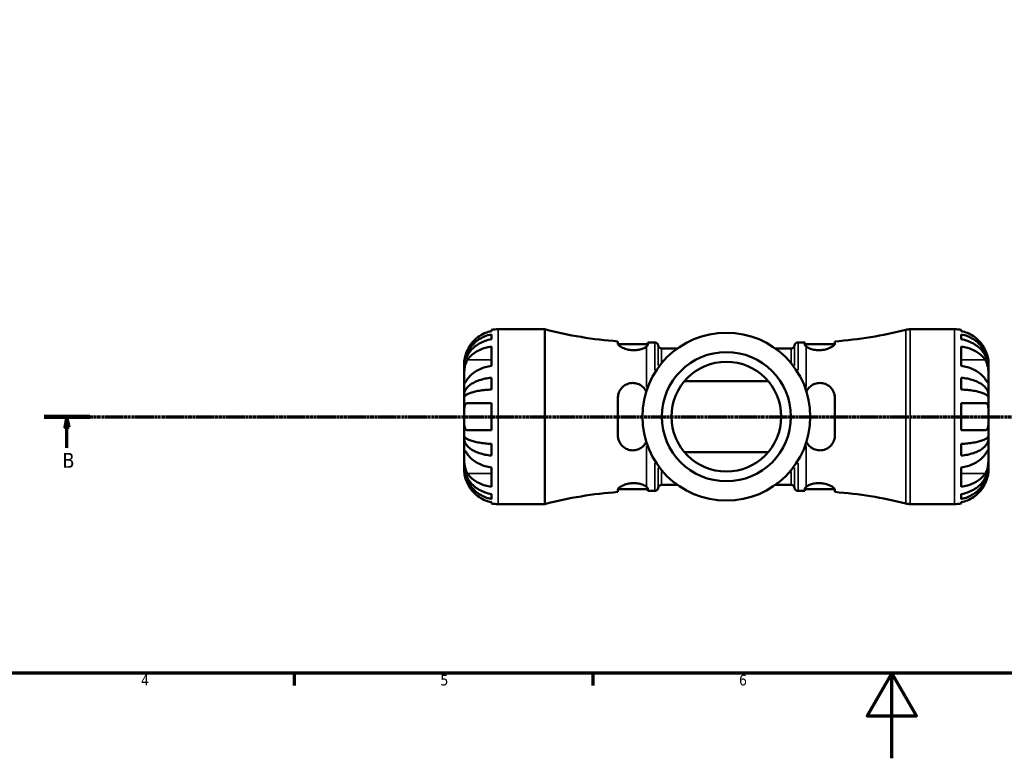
# Model space of a CAD drawing. Header units: millimetres. Extents: x 0 to 905, y 0 to 693.
# Tile 2 of 11: x 216 to 447, y 0 to 173. Entities that reach past the tile are written whole.
import ezdxf

# ---------------------------------------------------------------- set-up
doc = ezdxf.new("R2010")
doc.units = ezdxf.units.MM
doc.linetypes.add('CHAIN', pattern=[0.7087, 0.4724, -0.0591, 0.1181, -0.0591])
for name, color, linetype, lineweight in [('Border (ISO)', 7, 'Continuous', 70), ('Section Line (ISO)', 7, 'CHAIN', 70), ('Visible (ISO)', 7, 'Continuous', 50), ('Visible Narrow (ISO)', 7, 'Continuous', 35)]:
    doc.layers.add(name, color=color, linetype=linetype, lineweight=lineweight)
doc.styles.add('Label Text (ISO)', font='tahoma.ttf')
doc.styles.add('Note Text (ISO)', font='tahoma.ttf')

# ---------------------------------------------------------------- blocks, each defined once
blk = doc.blocks.new('Borders Default Border')
at = {"layer": 'Border (ISO)'}
for p, q in [((280.33, 20), (280.33, 17.1)), ((350.42, 20), (350.42, 17.1))]:
    blk.add_line(p, q, dxfattribs=at)
at = {"layer": 'Border (ISO)', "flags": 128}
for points in [[(20, 20), (20, 574), (821, 574), (821, 20), (20, 20)], [(420.5, 0), (420.5, 20), (414.73, 10), (426.27, 10), (420.5, 20)]]:
    blk.add_lwpolyline(points, dxfattribs=at)
at = {"layer": 'Border (ISO)', "color": 232, "true_color": 0xca0064, "char_height": 2.5, "attachment_point": 7, "style": 'Note Text (ISO)'}
for s, insert in [('4', (244.42, 17.1)), ('5', (314.64, 17.05)), ('6', (384.66, 17.05))]:
    blk.add_mtext(s, dxfattribs=dict(at, insert=insert))
blk = doc.blocks.new('2dTransSection0')
at = {"layer": 'Section Line (ISO)', "linetype": 'CHAIN'}
blk.add_line((221.68, 80.13), (575.61, 80.13), dxfattribs=at)
at = {"layer": 'Section Line (ISO)', "linetype": 'Continuous', "lineweight": 140}
blk.add_line((221.68, 80.13), (232.43, 80.13), dxfattribs=at)
at = {"layer": 'Section Line (ISO)', "linetype": 'Continuous'}
for p, q in [((227.05, 80.13), (226.55, 77.63)), ((227.05, 77.63), (227.05, 80.13)), ((227.55, 77.63), (227.05, 80.13)), ((226.55, 77.63), (227.55, 77.63)), ((227.05, 72.79), (227.05, 77.63))]:
    blk.add_line(p, q, dxfattribs=at)
at = {"layer": 'Section Line (ISO)', "linetype": 'Continuous', "flags": 128}
blk.add_lwpolyline([(227.55, 77.63), (227.05, 80.13), (226.55, 77.63), (227.55, 77.63)], dxfattribs=at)
at = {"layer": 'Section Line (ISO)'}
blk.add_solid([(227.55, 77.63), (227.05, 80.13), (226.55, 77.63), (227.55, 77.63)], dxfattribs=at)
at = {"layer": 'Section Line (ISO)', "insert": (225.99, 68.13), "char_height": 3.5, "attachment_point": 7, "style": 'Label Text (ISO)'}
blk.add_mtext('B', dxfattribs=at)

msp = doc.modelspace()

# ---------------------------------------------------------------- linework, layer by layer
at = {"layer": 'Visible (ISO)'}
for p, q in [((326.6, 100.214), (326.6, 100.467)), ((326.6, 98.296), (326.6, 99.44)), ((328.2, 100.629), (339.1, 100.629)), ((339.1, 59.629), (339.1, 100.629)), ((424.821, 100.629), (435.2, 100.629)), ((436.8, 100.467), (436.8, 100.214)), ((436.8, 99.44), (436.8, 98.296)), ((356.26, 97.795), (356.26, 97.238)), ((356.274, 97.154), (363.26, 97.154)), ((363.26, 96.989), (363.26, 97.554)), ((363.26, 97.554), (364.89, 97.554)), ((398.51, 97.554), (400.14, 97.554)), ((400.14, 97.554), (400.14, 96.989)), ((400.14, 97.154), (407.126, 97.154)), ((407.14, 97.238), (407.14, 97.795)), ((326.6, 92.068), (326.6, 96.594)), ((366.517, 96.119), (370.211, 96.119)), ((393.188, 96.119), (396.882, 96.119)), ((436.8, 96.594), (436.8, 92.068)), ((320.2, 91.824), (320.2, 92.629)), ((443.2, 91.824), (443.2, 92.629)), ((320.2, 91.824), (320.207, 91.824)), ((320.2, 91.518), (320.2, 91.824)), ((320.2, 88.967), (320.2, 91.518)), ((443.2, 91.824), (443.192, 91.824)), ((443.2, 91.518), (443.2, 91.824)), ((443.2, 88.967), (443.2, 91.518)), ((320.2, 85.279), (320.2, 88.967)), ((326.6, 86.51), (326.6, 89.272)), ((391.512, 88.462), (371.887, 88.462)), ((436.8, 89.272), (436.8, 86.51)), ((443.2, 85.279), (443.2, 88.967)), ((320.2, 85.279), (320.759, 85.279)), ((320.2, 84.54), (320.2, 85.279)), ((320.2, 80.129), (320.2, 84.54)), ((326.6, 76.929), (326.6, 83.329)), ((356.26, 84.529), (356.26, 75.729)), ((407.14, 75.729), (407.14, 84.529)), ((436.8, 83.329), (436.8, 76.929)), ((443.2, 85.279), (442.641, 85.279)), ((443.2, 84.54), (443.2, 85.279)), ((443.2, 80.129), (443.2, 84.54)), ((320.2, 75.717), (320.2, 80.129)), ((443.2, 75.717), (443.2, 80.129)), ((320.2, 74.978), (320.2, 75.717)), ((320.2, 71.29), (320.2, 74.978)), ((320.2, 74.978), (320.759, 74.978)), ((443.2, 74.978), (442.641, 74.978)), ((443.2, 74.978), (443.2, 75.717)), ((443.2, 71.29), (443.2, 74.978)), ((326.6, 70.985), (326.6, 73.747)), ((371.887, 71.795), (391.512, 71.795)), ((436.8, 73.747), (436.8, 70.985)), ((320.2, 68.739), (320.2, 71.29)), ((443.2, 68.739), (443.2, 71.29)), ((320.2, 68.433), (320.2, 68.739)), ((320.2, 68.433), (320.207, 68.433)), ((320.2, 67.629), (320.2, 68.433)), ((326.6, 63.664), (326.6, 68.189)), ((436.8, 68.189), (436.8, 63.664)), ((443.2, 68.433), (443.192, 68.433)), ((443.2, 68.433), (443.2, 68.739)), ((443.2, 67.629), (443.2, 68.433)), ((356.26, 63.019), (356.26, 62.462)), ((356.274, 63.104), (363.26, 63.104)), ((363.26, 62.704), (363.26, 63.268)), ((363.26, 62.704), (364.89, 62.704)), ((366.517, 64.139), (370.211, 64.139)), ((393.188, 64.139), (396.882, 64.139)), ((398.51, 62.704), (400.14, 62.704)), ((400.14, 63.268), (400.14, 62.704)), ((400.14, 63.104), (407.126, 63.104)), ((407.14, 62.462), (407.14, 63.019)), ((326.6, 60.817), (326.6, 61.961)), ((326.6, 59.79), (326.6, 60.044)), ((436.8, 61.961), (436.8, 60.817)), ((436.8, 60.044), (436.8, 59.79)), ((328.2, 59.629), (339.1, 59.629)), ((424.821, 59.629), (435.2, 59.629))]:
    msp.add_line(p, q, dxfattribs=at)
for radius in [19.689, 15.146, 12.874]:
    msp.add_circle((381.7, 80.129), radius, dxfattribs=at)
for centre, radius, start, end in [((328.2, 92.629), 8, 90, 101.53696), ((363.01, 192.049), 94.495, 255.34315, 265.90374), ((400.39, 192.049), 94.495, 274.09626, 284.34723), ((424.821, 96.529), 4.1, 90, 104.34723), ((435.2, 92.629), 8, 78.46304, 90), ((364.89, 96.734), 0.82, 7.18076, 90), ((398.51, 96.734), 0.82, 90, 172.81924), ((366.517, 96.939), 0.82, 187.18076, 270), ((396.882, 96.939), 0.82, 270, 352.81924), ((363.01, -31.791), 94.495, 94.09626, 104.65685), ((364.89, 63.524), 0.82, 270, 352.81924), ((366.517, 63.319), 0.82, 90, 172.81924), ((396.882, 63.319), 0.82, 7.18076, 90), ((398.51, 63.524), 0.82, 187.18076, 270), ((400.39, -31.791), 94.495, 75.65277, 85.90374), ((328.2, 67.629), 8, 258.46304, 270), ((424.821, 63.729), 4.1, 255.65277, 270), ((435.2, 67.629), 8, 270, 281.53696)]:
    msp.add_arc(centre, radius, start, end, dxfattribs=at)
for points, knots in [([(320.2, 91.824), (320.2, 92.305), (320.248, 92.83), (320.459, 93.859), (320.621, 94.363), (321, 95.25), (321.251, 95.715), (321.85, 96.584), (322.197, 96.988), (322.896, 97.665), (323.311, 98.001), (324.206, 98.581), (324.685, 98.824), (325.585, 99.185), (326.086, 99.338), (326.6, 99.44)], [3.5727317, 3.5727317, 3.5727317, 3.5727317, 3.721745, 3.721745, 3.8707582, 3.8707582, 4.019183, 4.019183, 4.1676079, 4.1676079, 4.3157226, 4.3157226, 4.4638373, 4.4638373, 4.6079695, 4.6079695, 4.6079695, 4.6079695]), ([(326.6, 100.214), (326.092, 100.109), (325.596, 99.951), (324.7, 99.578), (324.221, 99.325), (323.328, 98.724), (322.913, 98.375), (322.213, 97.669), (321.864, 97.247), (321.357, 96.48), (321.173, 96.153), (321.017, 95.829)], [0.1517835, 0.1517835, 0.1517835, 0.1517835, 0.29453183, 0.29453183, 0.44272575, 0.44272575, 0.59091966, 0.59091966, 0.74090906, 0.74090906, 0.84386421, 0.84386421, 0.84386421, 0.84386421]), ([(442.382, 95.829), (442.226, 96.153), (442.042, 96.48), (441.535, 97.247), (441.186, 97.669), (440.486, 98.375), (440.071, 98.724), (439.178, 99.325), (438.699, 99.578), (437.804, 99.951), (437.308, 100.109), (436.8, 100.214)], [4.03217579, 4.03217579, 4.03217579, 4.03217579, 4.13513094, 4.13513094, 4.28512034, 4.28512034, 4.43331426, 4.43331426, 4.58150818, 4.58150818, 4.72425651, 4.72425651, 4.72425651, 4.72425651]), ([(436.8, 99.44), (437.313, 99.338), (437.814, 99.185), (438.714, 98.824), (439.193, 98.581), (440.088, 98.001), (440.504, 97.665), (441.202, 96.988), (441.549, 96.584), (442.148, 95.715), (442.399, 95.25), (442.778, 94.363), (442.94, 93.859), (443.151, 92.83), (443.2, 92.305), (443.2, 91.824)], [0.1517731, 0.1517731, 0.1517731, 0.1517731, 0.2959053, 0.2959053, 0.44402, 0.44402, 0.5921347, 0.5921347, 0.7405595, 0.7405595, 0.8889844, 0.8889844, 1.0379976, 1.0379976, 1.1870108, 1.1870108, 1.1870108, 1.1870108]), ([(326.6, 98.296), (326.086, 98.205), (325.585, 98.069), (324.685, 97.748), (324.206, 97.531), (323.311, 97.015), (322.896, 96.716), (322.197, 96.113), (321.85, 95.754), (321.251, 94.981), (321, 94.567), (320.621, 93.777), (320.459, 93.329), (320.248, 92.414), (320.2, 91.946), (320.2, 91.518)], [0.1517731, 0.1517731, 0.1517731, 0.1517731, 0.2959053, 0.2959053, 0.44402, 0.44402, 0.5921347, 0.5921347, 0.7405595, 0.7405595, 0.8889844, 0.8889844, 1.0379976, 1.0379976, 1.1870108, 1.1870108, 1.1870108, 1.1870108]), ([(363.01, 96.595), (362.865, 96.47), (362.66, 96.34), (362.133, 96.091), (361.805, 95.973), (361.082, 95.8), (360.7, 95.743), (359.891, 95.706), (359.48, 95.727), (358.667, 95.845), (358.279, 95.943), (357.514, 96.206), (357.158, 96.378), (356.608, 96.725), (356.416, 96.898), (356.281, 97.118), (356.26, 97.181), (356.26, 97.238)], [-1.0759469, -1.0759469, -1.0759469, -1.0759469, -0.9530232, -0.9530232, -0.8227386, -0.8227386, -0.7004373, -0.7004373, -0.5766462, -0.5766462, -0.4488551, -0.4488551, -0.2955312, -0.2955312, -0.1413466, -0.1413466, -0.0718968, -0.0718968, -0.0718968, -0.0718968]), ([(407.14, 97.238), (407.14, 97.195), (407.127, 97.148), (407.037, 96.963), (406.886, 96.808), (406.425, 96.481), (406.111, 96.31), (405.402, 96.029), (405.026, 95.915), (404.237, 95.762), (403.838, 95.721), (403.018, 95.715), (402.612, 95.754), (401.841, 95.901), (401.488, 96.01), (400.841, 96.277), (400.569, 96.44), (400.39, 96.595)], [-1.0043385, -1.0043385, -1.0043385, -1.0043385, -0.9516031, -0.9516031, -0.8094834, -0.8094834, -0.6608828, -0.6608828, -0.5308815, -0.5308815, -0.4096357, -0.4096357, -0.2838395, -0.2838395, -0.1527295, -0.1527295, -0.0000485, -0.0000485, -0.0000485, -0.0000485]), ([(443.2, 91.518), (443.2, 91.946), (443.151, 92.414), (442.94, 93.329), (442.778, 93.777), (442.399, 94.567), (442.148, 94.981), (441.549, 95.754), (441.202, 96.113), (440.504, 96.716), (440.088, 97.015), (439.193, 97.531), (438.714, 97.748), (437.814, 98.069), (437.313, 98.205), (436.8, 98.296)], [3.5727317, 3.5727317, 3.5727317, 3.5727317, 3.721745, 3.721745, 3.8707582, 3.8707582, 4.019183, 4.019183, 4.1676079, 4.1676079, 4.3157226, 4.3157226, 4.4638373, 4.4638373, 4.6079695, 4.6079695, 4.6079695, 4.6079695]), ([(321.017, 95.829), (320.952, 95.693), (320.889, 95.555), (320.743, 95.21), (320.664, 95.004), (320.527, 94.602), (320.469, 94.41), (320.355, 93.975), (320.308, 93.743), (320.23, 93.256), (320.213, 93.03), (320.198, 92.712), (320.2, 92.629), (320.2, 92.629)], [-0.5159245, -0.5159245, -0.5159245, -0.5159245, -0.47074715, -0.47074715, -0.40311077, -0.40311077, -0.33740557, -0.33740557, -0.24866964, -0.24866964, -0.12673966, -0.12673966, 0, 0, 0, 0]), ([(321.017, 93.493), (321.173, 93.722), (321.357, 93.953), (321.864, 94.496), (322.213, 94.795), (322.913, 95.293), (323.328, 95.54), (324.221, 95.965), (324.7, 96.144), (325.596, 96.408), (326.092, 96.519), (326.6, 96.594)], [4.03217579, 4.03217579, 4.03217579, 4.03217579, 4.13513094, 4.13513094, 4.28512034, 4.28512034, 4.43331426, 4.43331426, 4.58150818, 4.58150818, 4.72425651, 4.72425651, 4.72425651, 4.72425651]), ([(436.8, 96.594), (437.308, 96.519), (437.804, 96.408), (438.699, 96.144), (439.178, 95.965), (440.071, 95.54), (440.486, 95.293), (441.186, 94.795), (441.535, 94.496), (442.042, 93.953), (442.226, 93.722), (442.382, 93.493)], [0.1517835, 0.1517835, 0.1517835, 0.1517835, 0.29453183, 0.29453183, 0.44272575, 0.44272575, 0.59091966, 0.59091966, 0.74090906, 0.74090906, 0.84386421, 0.84386421, 0.84386421, 0.84386421]), ([(443.2, 92.629), (443.2, 92.629), (443.201, 92.705), (443.189, 92.981), (443.177, 93.159), (443.119, 93.59), (443.075, 93.835), (442.964, 94.292), (442.908, 94.488), (442.778, 94.887), (442.704, 95.086), (442.549, 95.469), (442.468, 95.65), (442.382, 95.829)], [-2.21111993, -2.21111993, -2.21111993, -2.21111993, -2.0898399, -2.0898399, -1.98614814, -1.98614814, -1.88775858, -1.88775858, -1.81973063, -1.81973063, -1.75376732, -1.75376732, -1.69399568, -1.69399568, -1.69399568, -1.69399568]), ([(320.2, 88.967), (320.2, 89.115), (320.199, 89.277), (320.2, 89.635), (320.202, 89.833), (320.213, 90.357), (320.226, 90.692), (320.288, 91.348), (320.333, 91.662), (320.446, 92.175), (320.502, 92.379), (320.633, 92.76), (320.706, 92.937), (320.859, 93.242), (320.936, 93.373), (321.017, 93.493)], [0, 0, 0, 0, 0.0626039, 0.0626039, 0.12946018, 0.12946018, 0.23227607, 0.23227607, 0.32766079, 0.32766079, 0.39439512, 0.39439512, 0.45981717, 0.45981717, 0.51643089, 0.51643089, 0.51643089, 0.51643089]), ([(442.382, 93.493), (442.45, 93.393), (442.514, 93.286), (442.661, 93.009), (442.738, 92.832), (442.873, 92.456), (442.931, 92.26), (443.045, 91.775), (443.092, 91.484), (443.169, 90.786), (443.186, 90.386), (443.201, 89.621), (443.2, 89.266), (443.2, 88.967)], [-0.51605321, -0.51605321, -0.51605321, -0.51605321, -0.46927389, -0.46927389, -0.40272959, -0.40272959, -0.33754407, -0.33754407, -0.24860938, -0.24860938, -0.12674173, -0.12674173, 0, 0, 0, 0]), ([(326.6, 92.068), (326.092, 91.994), (325.596, 91.883), (324.7, 91.619), (324.221, 91.44), (323.328, 91.015), (322.913, 90.768), (322.213, 90.269), (321.864, 89.97), (321.357, 89.428), (321.173, 89.197), (321.017, 88.967)], [0.1517835, 0.1517835, 0.1517835, 0.1517835, 0.29453183, 0.29453183, 0.44272575, 0.44272575, 0.59091966, 0.59091966, 0.74090906, 0.74090906, 0.84386421, 0.84386421, 0.84386421, 0.84386421]), ([(442.382, 88.967), (442.226, 89.197), (442.042, 89.428), (441.535, 89.97), (441.186, 90.269), (440.486, 90.768), (440.071, 91.015), (439.178, 91.44), (438.699, 91.619), (437.804, 91.883), (437.308, 91.994), (436.8, 92.068)], [4.03217579, 4.03217579, 4.03217579, 4.03217579, 4.13513094, 4.13513094, 4.28512034, 4.28512034, 4.43331426, 4.43331426, 4.58150818, 4.58150818, 4.72425651, 4.72425651, 4.72425651, 4.72425651]), ([(321.017, 88.967), (320.949, 88.868), (320.885, 88.774), (320.739, 88.562), (320.661, 88.452), (320.526, 88.267), (320.468, 88.193), (320.355, 88.064), (320.308, 88.027), (320.23, 88.036), (320.213, 88.117), (320.198, 88.432), (320.2, 88.669), (320.2, 88.967)], [-0.51605321, -0.51605321, -0.51605321, -0.51605321, -0.46927389, -0.46927389, -0.40272959, -0.40272959, -0.33754407, -0.33754407, -0.24860938, -0.24860938, -0.12674173, -0.12674173, 0, 0, 0, 0]), ([(320.2, 85.279), (320.2, 85.531), (320.248, 85.807), (320.459, 86.346), (320.621, 86.61), (321, 87.075), (321.251, 87.319), (321.85, 87.775), (322.197, 87.986), (322.896, 88.341), (323.311, 88.517), (324.206, 88.821), (324.685, 88.949), (325.585, 89.138), (326.086, 89.218), (326.6, 89.272)], [3.5727317, 3.5727317, 3.5727317, 3.5727317, 3.721745, 3.721745, 3.8707582, 3.8707582, 4.019183, 4.019183, 4.1676079, 4.1676079, 4.3157226, 4.3157226, 4.4638373, 4.4638373, 4.6079695, 4.6079695, 4.6079695, 4.6079695]), ([(356.26, 84.529), (356.26, 84.693), (356.271, 84.858), (356.359, 85.475), (356.511, 85.908), (356.975, 86.699), (357.29, 87.053), (357.998, 87.581), (358.375, 87.771), (359.164, 88), (359.563, 88.046), (360.384, 87.998), (360.789, 87.899), (361.56, 87.561), (361.913, 87.32), (362.504, 86.739), (362.742, 86.404), (362.918, 86.037)], [-1.00428849, -1.00428849, -1.00428849, -1.00428849, -0.95298109, -0.95298109, -0.80933782, -0.80933782, -0.66067265, -0.66067265, -0.53064369, -0.53064369, -0.40939207, -0.40939207, -0.28358231, -0.28358231, -0.15253674, -0.15253674, -0.02403989, -0.02403989, -0.02403989, -0.02403989]), ([(400.481, 86.037), (400.614, 86.316), (400.784, 86.576), (401.252, 87.121), (401.574, 87.385), (402.287, 87.781), (402.669, 87.916), (403.476, 88.049), (403.887, 88.044), (404.701, 87.89), (405.089, 87.74), (405.859, 87.279), (406.218, 86.944), (406.776, 86.155), (406.974, 85.702), (407.116, 84.992), (407.14, 84.761), (407.14, 84.529)], [-1.04959674, -1.04959674, -1.04959674, -1.04959674, -0.95210176, -0.95210176, -0.82368825, -0.82368825, -0.70126184, -0.70126184, -0.57756046, -0.57756046, -0.45014256, -0.45014256, -0.29674625, -0.29674625, -0.14199035, -0.14199035, -0.069566, -0.069566, -0.069566, -0.069566]), ([(436.8, 89.272), (437.313, 89.218), (437.814, 89.138), (438.714, 88.949), (439.193, 88.821), (440.088, 88.517), (440.504, 88.341), (441.202, 87.986), (441.549, 87.775), (442.148, 87.319), (442.399, 87.075), (442.778, 86.61), (442.94, 86.346), (443.151, 85.807), (443.2, 85.531), (443.2, 85.279)], [0.1517731, 0.1517731, 0.1517731, 0.1517731, 0.2959053, 0.2959053, 0.44402, 0.44402, 0.5921347, 0.5921347, 0.7405595, 0.7405595, 0.8889844, 0.8889844, 1.0379976, 1.0379976, 1.1870108, 1.1870108, 1.1870108, 1.1870108]), ([(443.2, 88.967), (443.2, 88.82), (443.2, 88.687), (443.199, 88.447), (443.197, 88.343), (443.187, 88.133), (443.173, 88.057), (443.111, 88.017), (443.066, 88.044), (442.953, 88.165), (442.897, 88.236), (442.767, 88.412), (442.693, 88.516), (442.54, 88.736), (442.464, 88.848), (442.382, 88.967)], [0, 0, 0, 0, 0.0626039, 0.0626039, 0.12946018, 0.12946018, 0.23227607, 0.23227607, 0.32766079, 0.32766079, 0.39439512, 0.39439512, 0.45981717, 0.45981717, 0.51643089, 0.51643089, 0.51643089, 0.51643089]), ([(326.6, 86.51), (326.086, 86.483), (325.585, 86.444), (324.685, 86.35), (324.206, 86.287), (323.311, 86.138), (322.896, 86.051), (322.197, 85.875), (321.85, 85.771), (321.251, 85.546), (321, 85.426), (320.621, 85.197), (320.459, 85.066), (320.248, 84.8), (320.2, 84.665), (320.2, 84.54)], [0.1517731, 0.1517731, 0.1517731, 0.1517731, 0.2959053, 0.2959053, 0.44402, 0.44402, 0.5921347, 0.5921347, 0.7405595, 0.7405595, 0.8889844, 0.8889844, 1.0379976, 1.0379976, 1.1870108, 1.1870108, 1.1870108, 1.1870108]), ([(443.2, 84.54), (443.2, 84.665), (443.151, 84.8), (442.94, 85.066), (442.778, 85.197), (442.399, 85.426), (442.148, 85.546), (441.549, 85.771), (441.202, 85.875), (440.504, 86.051), (440.088, 86.138), (439.193, 86.287), (438.714, 86.35), (437.814, 86.444), (437.313, 86.483), (436.8, 86.51)], [3.5727317, 3.5727317, 3.5727317, 3.5727317, 3.721745, 3.721745, 3.8707582, 3.8707582, 4.019183, 4.019183, 4.1676079, 4.1676079, 4.3157226, 4.3157226, 4.4638373, 4.4638373, 4.6079695, 4.6079695, 4.6079695, 4.6079695]), ([(320.2, 80.129), (320.2, 80.361), (320.199, 80.592), (320.201, 81.066), (320.203, 81.306), (320.221, 81.903), (320.245, 82.233), (320.338, 82.691), (320.389, 82.846), (320.5, 83.051), (320.55, 83.118), (320.659, 83.221), (320.718, 83.258), (320.854, 83.314), (320.933, 83.329), (321.017, 83.329)], [0, 0, 0, 0, 0.06960453, 0.06960453, 0.14559569, 0.14559569, 0.26884906, 0.26884906, 0.35168426, 0.35168426, 0.40551291, 0.40551291, 0.45571277, 0.45571277, 0.51333093, 0.51333093, 0.51333093, 0.51333093]), ([(321.017, 83.329), (321.173, 83.329), (321.357, 83.329), (321.864, 83.329), (322.213, 83.329), (322.913, 83.329), (323.328, 83.329), (324.221, 83.329), (324.7, 83.329), (325.596, 83.329), (326.092, 83.329), (326.6, 83.329)], [4.03217579, 4.03217579, 4.03217579, 4.03217579, 4.13513094, 4.13513094, 4.28512034, 4.28512034, 4.43331426, 4.43331426, 4.58150818, 4.58150818, 4.72425651, 4.72425651, 4.72425651, 4.72425651]), ([(436.8, 83.329), (437.308, 83.329), (437.804, 83.329), (438.699, 83.329), (439.178, 83.329), (440.071, 83.329), (440.486, 83.329), (441.186, 83.329), (441.535, 83.329), (442.042, 83.329), (442.226, 83.329), (442.382, 83.329)], [0.1517835, 0.1517835, 0.1517835, 0.1517835, 0.29453183, 0.29453183, 0.44272575, 0.44272575, 0.59091966, 0.59091966, 0.74090906, 0.74090906, 0.84386421, 0.84386421, 0.84386421, 0.84386421]), ([(442.382, 83.329), (442.398, 83.329), (442.414, 83.328), (442.514, 83.321), (442.593, 83.3), (442.725, 83.231), (442.78, 83.188), (442.887, 83.07), (442.937, 82.991), (443.049, 82.742), (443.098, 82.55), (443.171, 82.042), (443.187, 81.715), (443.201, 80.969), (443.2, 80.551), (443.2, 80.129)], [-0.51941856, -0.51941856, -0.51941856, -0.51941856, -0.50814121, -0.50814121, -0.44746114, -0.44746114, -0.39689748, -0.39689748, -0.33842903, -0.33842903, -0.24344262, -0.24344262, -0.12683785, -0.12683785, 0, 0, 0, 0]), ([(321.017, 76.929), (321.001, 76.929), (320.985, 76.929), (320.885, 76.936), (320.806, 76.957), (320.674, 77.026), (320.619, 77.069), (320.512, 77.187), (320.462, 77.266), (320.35, 77.515), (320.301, 77.708), (320.228, 78.216), (320.212, 78.542), (320.198, 79.288), (320.2, 79.706), (320.2, 80.129)], [-0.51941856, -0.51941856, -0.51941856, -0.51941856, -0.50814121, -0.50814121, -0.44746114, -0.44746114, -0.39689748, -0.39689748, -0.33842903, -0.33842903, -0.24344262, -0.24344262, -0.12683785, -0.12683785, 0, 0, 0, 0]), ([(443.2, 80.129), (443.2, 79.897), (443.2, 79.665), (443.198, 79.191), (443.196, 78.951), (443.178, 78.354), (443.154, 78.024), (443.061, 77.566), (443.011, 77.411), (442.9, 77.207), (442.849, 77.14), (442.74, 77.037), (442.681, 76.999), (442.545, 76.943), (442.467, 76.929), (442.382, 76.929)], [0, 0, 0, 0, 0.06960453, 0.06960453, 0.14559569, 0.14559569, 0.26884906, 0.26884906, 0.35168426, 0.35168426, 0.40551291, 0.40551291, 0.45571277, 0.45571277, 0.51333093, 0.51333093, 0.51333093, 0.51333093]), ([(326.6, 76.929), (326.092, 76.929), (325.596, 76.929), (324.7, 76.929), (324.221, 76.929), (323.328, 76.929), (322.913, 76.929), (322.213, 76.929), (321.864, 76.929), (321.357, 76.929), (321.173, 76.929), (321.017, 76.929)], [0.1517835, 0.1517835, 0.1517835, 0.1517835, 0.29453183, 0.29453183, 0.44272575, 0.44272575, 0.59091966, 0.59091966, 0.74090906, 0.74090906, 0.84386421, 0.84386421, 0.84386421, 0.84386421]), ([(442.382, 76.929), (442.226, 76.929), (442.042, 76.929), (441.535, 76.929), (441.186, 76.929), (440.486, 76.929), (440.071, 76.929), (439.178, 76.929), (438.699, 76.929), (437.804, 76.929), (437.308, 76.929), (436.8, 76.929)], [4.03217579, 4.03217579, 4.03217579, 4.03217579, 4.13513094, 4.13513094, 4.28512034, 4.28512034, 4.43331426, 4.43331426, 4.58150818, 4.58150818, 4.72425651, 4.72425651, 4.72425651, 4.72425651]), ([(320.2, 75.717), (320.2, 75.593), (320.248, 75.457), (320.459, 75.191), (320.621, 75.061), (321, 74.831), (321.251, 74.711), (321.85, 74.486), (322.197, 74.382), (322.896, 74.207), (323.311, 74.12), (324.206, 73.97), (324.685, 73.907), (325.585, 73.813), (326.086, 73.774), (326.6, 73.747)], [3.5727317, 3.5727317, 3.5727317, 3.5727317, 3.721745, 3.721745, 3.8707582, 3.8707582, 4.019183, 4.019183, 4.1676079, 4.1676079, 4.3157226, 4.3157226, 4.4638373, 4.4638373, 4.6079695, 4.6079695, 4.6079695, 4.6079695]), ([(326.6, 70.985), (326.086, 71.039), (325.585, 71.119), (324.685, 71.308), (324.206, 71.436), (323.311, 71.74), (322.896, 71.916), (322.197, 72.271), (321.85, 72.483), (321.251, 72.938), (321, 73.182), (320.621, 73.647), (320.459, 73.911), (320.248, 74.451), (320.2, 74.726), (320.2, 74.978)], [0.1517731, 0.1517731, 0.1517731, 0.1517731, 0.2959053, 0.2959053, 0.44402, 0.44402, 0.5921347, 0.5921347, 0.7405595, 0.7405595, 0.8889844, 0.8889844, 1.0379976, 1.0379976, 1.1870108, 1.1870108, 1.1870108, 1.1870108]), ([(362.918, 74.22), (362.783, 73.938), (362.61, 73.674), (362.133, 73.123), (361.805, 72.857), (361.082, 72.464), (360.7, 72.333), (359.891, 72.207), (359.48, 72.216), (358.667, 72.377), (358.279, 72.531), (357.513, 73), (357.158, 73.338), (356.608, 74.131), (356.416, 74.584), (356.281, 75.284), (356.26, 75.506), (356.26, 75.729)], [-1.05190296, -1.05190296, -1.05190296, -1.05190296, -0.95299316, -0.95299316, -0.82273178, -0.82273178, -0.70043058, -0.70043058, -0.57663928, -0.57663928, -0.44884771, -0.44884771, -0.29552449, -0.29552449, -0.14134295, -0.14134295, -0.07189683, -0.07189683, -0.07189683, -0.07189683]), ([(407.14, 75.729), (407.14, 75.559), (407.127, 75.39), (407.038, 74.774), (406.886, 74.347), (406.426, 73.559), (406.111, 73.206), (405.403, 72.677), (405.026, 72.487), (404.237, 72.257), (403.838, 72.211), (403.018, 72.259), (402.612, 72.358), (401.841, 72.695), (401.488, 72.936), (400.896, 73.517), (400.657, 73.852), (400.481, 74.22)], [-1.0042895, -1.0042895, -1.0042895, -1.0042895, -0.9515751, -0.9515751, -0.80948515, -0.80948515, -0.66087845, -0.66087845, -0.53087164, -0.53087164, -0.40962583, -0.40962583, -0.28383241, -0.28383241, -0.15272702, -0.15272702, -0.02403991, -0.02403991, -0.02403991, -0.02403991]), ([(436.8, 73.747), (437.313, 73.774), (437.814, 73.813), (438.714, 73.907), (439.193, 73.97), (440.088, 74.12), (440.504, 74.207), (441.202, 74.382), (441.549, 74.486), (442.148, 74.711), (442.399, 74.831), (442.778, 75.061), (442.94, 75.191), (443.151, 75.457), (443.2, 75.593), (443.2, 75.717)], [0.1517731, 0.1517731, 0.1517731, 0.1517731, 0.2959053, 0.2959053, 0.44402, 0.44402, 0.5921347, 0.5921347, 0.7405595, 0.7405595, 0.8889844, 0.8889844, 1.0379976, 1.0379976, 1.1870108, 1.1870108, 1.1870108, 1.1870108]), ([(443.2, 74.978), (443.2, 74.726), (443.151, 74.451), (442.94, 73.911), (442.778, 73.647), (442.399, 73.182), (442.148, 72.938), (441.549, 72.483), (441.202, 72.271), (440.504, 71.916), (440.088, 71.74), (439.193, 71.436), (438.714, 71.308), (437.814, 71.119), (437.313, 71.039), (436.8, 70.985)], [3.5727317, 3.5727317, 3.5727317, 3.5727317, 3.721745, 3.721745, 3.8707582, 3.8707582, 4.019183, 4.019183, 4.1676079, 4.1676079, 4.3157226, 4.3157226, 4.4638373, 4.4638373, 4.6079695, 4.6079695, 4.6079695, 4.6079695]), ([(320.2, 71.29), (320.2, 71.437), (320.199, 71.57), (320.2, 71.81), (320.202, 71.914), (320.213, 72.125), (320.226, 72.2), (320.288, 72.24), (320.333, 72.213), (320.446, 72.092), (320.502, 72.021), (320.633, 71.845), (320.706, 71.741), (320.859, 71.522), (320.936, 71.41), (321.017, 71.29)], [0, 0, 0, 0, 0.0626039, 0.0626039, 0.12946018, 0.12946018, 0.23227607, 0.23227607, 0.32766079, 0.32766079, 0.39439512, 0.39439512, 0.45981717, 0.45981717, 0.51643089, 0.51643089, 0.51643089, 0.51643089]), ([(442.382, 71.29), (442.45, 71.389), (442.514, 71.483), (442.661, 71.695), (442.738, 71.806), (442.873, 71.99), (442.931, 72.064), (443.045, 72.194), (443.092, 72.23), (443.169, 72.222), (443.186, 72.14), (443.201, 71.825), (443.2, 71.588), (443.2, 71.29)], [-0.51605321, -0.51605321, -0.51605321, -0.51605321, -0.46927389, -0.46927389, -0.40272959, -0.40272959, -0.33754407, -0.33754407, -0.24860938, -0.24860938, -0.12674173, -0.12674173, 0, 0, 0, 0]), ([(321.017, 66.764), (320.949, 66.864), (320.885, 66.971), (320.739, 67.249), (320.661, 67.426), (320.526, 67.801), (320.468, 67.998), (320.355, 68.482), (320.308, 68.773), (320.23, 69.471), (320.213, 69.871), (320.198, 70.636), (320.2, 70.991), (320.2, 71.29)], [-0.51605321, -0.51605321, -0.51605321, -0.51605321, -0.46927389, -0.46927389, -0.40272959, -0.40272959, -0.33754407, -0.33754407, -0.24860938, -0.24860938, -0.12674173, -0.12674173, 0, 0, 0, 0]), ([(321.017, 71.29), (321.173, 71.06), (321.357, 70.829), (321.864, 70.287), (322.213, 69.988), (322.913, 69.489), (323.328, 69.243), (324.221, 68.817), (324.7, 68.638), (325.596, 68.375), (326.092, 68.263), (326.6, 68.189)], [4.03217579, 4.03217579, 4.03217579, 4.03217579, 4.13513094, 4.13513094, 4.28512034, 4.28512034, 4.43331426, 4.43331426, 4.58150818, 4.58150818, 4.72425651, 4.72425651, 4.72425651, 4.72425651]), ([(436.8, 68.189), (437.308, 68.263), (437.804, 68.375), (438.699, 68.638), (439.178, 68.817), (440.071, 69.243), (440.486, 69.489), (441.186, 69.988), (441.535, 70.287), (442.042, 70.829), (442.226, 71.06), (442.382, 71.29)], [0.1517835, 0.1517835, 0.1517835, 0.1517835, 0.29453183, 0.29453183, 0.44272575, 0.44272575, 0.59091966, 0.59091966, 0.74090906, 0.74090906, 0.84386421, 0.84386421, 0.84386421, 0.84386421]), ([(443.2, 71.29), (443.2, 71.142), (443.2, 70.981), (443.199, 70.622), (443.197, 70.425), (443.187, 69.9), (443.173, 69.565), (443.111, 68.909), (443.066, 68.596), (442.953, 68.082), (442.897, 67.879), (442.767, 67.497), (442.693, 67.32), (442.54, 67.015), (442.464, 66.884), (442.382, 66.764)], [0, 0, 0, 0, 0.0626039, 0.0626039, 0.12946018, 0.12946018, 0.23227607, 0.23227607, 0.32766079, 0.32766079, 0.39439512, 0.39439512, 0.45981717, 0.45981717, 0.51643089, 0.51643089, 0.51643089, 0.51643089]), ([(320.2, 67.629), (320.2, 67.629), (320.198, 67.552), (320.21, 67.276), (320.222, 67.098), (320.28, 66.667), (320.324, 66.422), (320.436, 65.965), (320.491, 65.769), (320.622, 65.371), (320.695, 65.171), (320.851, 64.789), (320.931, 64.607), (321.017, 64.429)], [-2.21111993, -2.21111993, -2.21111993, -2.21111993, -2.0898399, -2.0898399, -1.98614814, -1.98614814, -1.88775858, -1.88775858, -1.81973063, -1.81973063, -1.75376732, -1.75376732, -1.69399568, -1.69399568, -1.69399568, -1.69399568]), ([(320.2, 68.739), (320.2, 68.311), (320.248, 67.844), (320.459, 66.928), (320.621, 66.48), (321, 65.691), (321.251, 65.276), (321.85, 64.503), (322.197, 64.144), (322.896, 63.541), (323.311, 63.242), (324.206, 62.726), (324.685, 62.509), (325.585, 62.188), (326.086, 62.052), (326.6, 61.961)], [3.5727317, 3.5727317, 3.5727317, 3.5727317, 3.721745, 3.721745, 3.8707582, 3.8707582, 4.019183, 4.019183, 4.1676079, 4.1676079, 4.3157226, 4.3157226, 4.4638373, 4.4638373, 4.6079695, 4.6079695, 4.6079695, 4.6079695]), ([(326.6, 60.817), (326.086, 60.919), (325.585, 61.072), (324.685, 61.433), (324.206, 61.677), (323.311, 62.256), (322.896, 62.592), (322.197, 63.27), (321.85, 63.673), (321.251, 64.542), (321, 65.008), (320.621, 65.895), (320.459, 66.398), (320.248, 67.427), (320.2, 67.952), (320.2, 68.433)], [0.1517731, 0.1517731, 0.1517731, 0.1517731, 0.2959053, 0.2959053, 0.44402, 0.44402, 0.5921347, 0.5921347, 0.7405595, 0.7405595, 0.8889844, 0.8889844, 1.0379976, 1.0379976, 1.1870108, 1.1870108, 1.1870108, 1.1870108]), ([(436.8, 61.961), (437.313, 62.052), (437.814, 62.188), (438.714, 62.509), (439.193, 62.726), (440.088, 63.242), (440.504, 63.541), (441.202, 64.144), (441.549, 64.503), (442.148, 65.276), (442.399, 65.691), (442.778, 66.48), (442.94, 66.928), (443.151, 67.844), (443.2, 68.311), (443.2, 68.739)], [0.1517731, 0.1517731, 0.1517731, 0.1517731, 0.2959053, 0.2959053, 0.44402, 0.44402, 0.5921347, 0.5921347, 0.7405595, 0.7405595, 0.8889844, 0.8889844, 1.0379976, 1.0379976, 1.1870108, 1.1870108, 1.1870108, 1.1870108]), ([(443.2, 68.433), (443.2, 67.952), (443.151, 67.427), (442.94, 66.398), (442.778, 65.895), (442.399, 65.008), (442.148, 64.542), (441.549, 63.673), (441.202, 63.27), (440.504, 62.592), (440.088, 62.256), (439.193, 61.677), (438.714, 61.433), (437.814, 61.072), (437.313, 60.919), (436.8, 60.817)], [3.5727317, 3.5727317, 3.5727317, 3.5727317, 3.721745, 3.721745, 3.8707582, 3.8707582, 4.019183, 4.019183, 4.1676079, 4.1676079, 4.3157226, 4.3157226, 4.4638373, 4.4638373, 4.6079695, 4.6079695, 4.6079695, 4.6079695]), ([(442.382, 64.429), (442.448, 64.565), (442.51, 64.702), (442.656, 65.047), (442.735, 65.253), (442.873, 65.655), (442.931, 65.848), (443.045, 66.283), (443.092, 66.514), (443.169, 67.001), (443.186, 67.227), (443.201, 67.545), (443.2, 67.629), (443.2, 67.629)], [-0.5159245, -0.5159245, -0.5159245, -0.5159245, -0.47074715, -0.47074715, -0.40311077, -0.40311077, -0.33740557, -0.33740557, -0.24866964, -0.24866964, -0.12673966, -0.12673966, 0, 0, 0, 0]), ([(326.6, 63.664), (326.092, 63.738), (325.596, 63.849), (324.7, 64.113), (324.221, 64.292), (323.328, 64.717), (322.913, 64.964), (322.213, 65.463), (321.864, 65.761), (321.357, 66.304), (321.173, 66.535), (321.017, 66.764)], [0.1517835, 0.1517835, 0.1517835, 0.1517835, 0.29453183, 0.29453183, 0.44272575, 0.44272575, 0.59091966, 0.59091966, 0.74090906, 0.74090906, 0.84386421, 0.84386421, 0.84386421, 0.84386421]), ([(442.382, 66.764), (442.226, 66.535), (442.042, 66.304), (441.535, 65.761), (441.186, 65.463), (440.486, 64.964), (440.071, 64.717), (439.178, 64.292), (438.699, 64.113), (437.804, 63.849), (437.308, 63.738), (436.8, 63.664)], [4.03217579, 4.03217579, 4.03217579, 4.03217579, 4.13513094, 4.13513094, 4.28512034, 4.28512034, 4.43331426, 4.43331426, 4.58150818, 4.58150818, 4.72425651, 4.72425651, 4.72425651, 4.72425651]), ([(321.017, 64.429), (321.173, 64.104), (321.357, 63.777), (321.864, 63.01), (322.213, 62.588), (322.913, 61.882), (323.328, 61.534), (324.221, 60.932), (324.7, 60.679), (325.596, 60.306), (326.092, 60.149), (326.6, 60.044)], [4.03217579, 4.03217579, 4.03217579, 4.03217579, 4.13513094, 4.13513094, 4.28512034, 4.28512034, 4.43331426, 4.43331426, 4.58150818, 4.58150818, 4.72425651, 4.72425651, 4.72425651, 4.72425651]), ([(356.26, 63.019), (356.26, 63.061), (356.271, 63.107), (356.359, 63.291), (356.511, 63.448), (356.975, 63.776), (357.29, 63.948), (357.998, 64.229), (358.375, 64.343), (359.164, 64.496), (359.564, 64.537), (360.384, 64.542), (360.79, 64.503), (361.56, 64.355), (361.913, 64.247), (362.559, 63.98), (362.83, 63.817), (363.01, 63.662)], [-1.0043373, -1.0043373, -1.0043373, -1.0043373, -0.953009, -0.953009, -0.8093359, -0.8093359, -0.6606769, -0.6606769, -0.5306534, -0.5306534, -0.4094018, -0.4094018, -0.2835892, -0.2835892, -0.1525391, -0.1525391, -0.0000482, -0.0000482, -0.0000482, -0.0000482]), ([(400.39, 63.662), (400.533, 63.786), (400.734, 63.914), (401.252, 64.16), (401.574, 64.277), (402.287, 64.452), (402.669, 64.511), (403.476, 64.552), (403.887, 64.533), (404.701, 64.419), (405.089, 64.323), (405.859, 64.063), (406.218, 63.891), (406.776, 63.544), (406.974, 63.369), (407.116, 63.145), (407.14, 63.079), (407.14, 63.019)], [-1.0736421, -1.0736421, -1.0736421, -1.0736421, -0.9521319, -0.9521319, -0.8236951, -0.8236951, -0.7012686, -0.7012686, -0.5775674, -0.5775674, -0.4501499, -0.4501499, -0.2967529, -0.2967529, -0.141994, -0.141994, -0.069566, -0.069566, -0.069566, -0.069566]), ([(436.8, 60.044), (437.308, 60.149), (437.804, 60.306), (438.699, 60.679), (439.178, 60.932), (440.071, 61.534), (440.486, 61.882), (441.186, 62.588), (441.535, 63.01), (442.042, 63.777), (442.226, 64.104), (442.382, 64.429)], [0.1517835, 0.1517835, 0.1517835, 0.1517835, 0.29453183, 0.29453183, 0.44272575, 0.44272575, 0.59091966, 0.59091966, 0.74090906, 0.74090906, 0.84386421, 0.84386421, 0.84386421, 0.84386421])]:
    msp.add_open_spline(points, degree=3, knots=knots, dxfattribs=at)
for points in [[(363.26, 96.989), (363.26, 96.877), (363.176, 96.74), (363.01, 96.595)], [(400.39, 96.595), (400.223, 96.74), (400.14, 96.877), (400.14, 96.989)], [(363.01, 63.662), (363.176, 63.517), (363.26, 63.38), (363.26, 63.268)], [(400.14, 63.268), (400.14, 63.38), (400.223, 63.517), (400.39, 63.662)]]:
    msp.add_open_spline(points, degree=3, dxfattribs=at)
at = {"layer": 'Visible Narrow (ISO)'}
for p, q in [((328.2, 59.881), (328.2, 100.376)), ((423.805, 60.007), (423.805, 100.25)), ((424.821, 100.376), (424.821, 59.881)), ((435.2, 59.881), (435.2, 100.376)), ((364.89, 91.032), (364.89, 97.534)), ((398.51, 97.534), (398.51, 91.032)), ((363.01, 87.027), (363.01, 96.33)), ((365.703, 92.092), (365.703, 96.822)), ((366.517, 96.11), (366.517, 92.99)), ((396.882, 92.99), (396.882, 96.11)), ((397.696, 96.822), (397.696, 92.092)), ((400.39, 87.027), (400.39, 96.33)), ((321.296, 93.493), (326.32, 93.493)), ((442.103, 93.493), (437.079, 93.493)), ((363.01, 63.927), (363.01, 73.23)), ((400.39, 63.927), (400.39, 73.23)), ((364.89, 62.723), (364.89, 69.225)), ((365.703, 63.435), (365.703, 68.165)), ((366.517, 67.268), (366.517, 64.148)), ((396.882, 64.148), (396.882, 67.268)), ((397.696, 68.165), (397.696, 63.435)), ((398.51, 69.225), (398.51, 62.723)), ((321.296, 66.764), (326.32, 66.764)), ((442.103, 66.764), (437.079, 66.764))]:
    msp.add_line(p, q, dxfattribs=at)

# ---------------------------------------------------------------- block references
msp.add_blockref('Borders Default Border', (0, 0))
at = {"layer": 'Section Line (ISO)'}
msp.add_blockref('2dTransSection0', (0, 0), dxfattribs=at)

doc.saveas('drawing.dxf')
